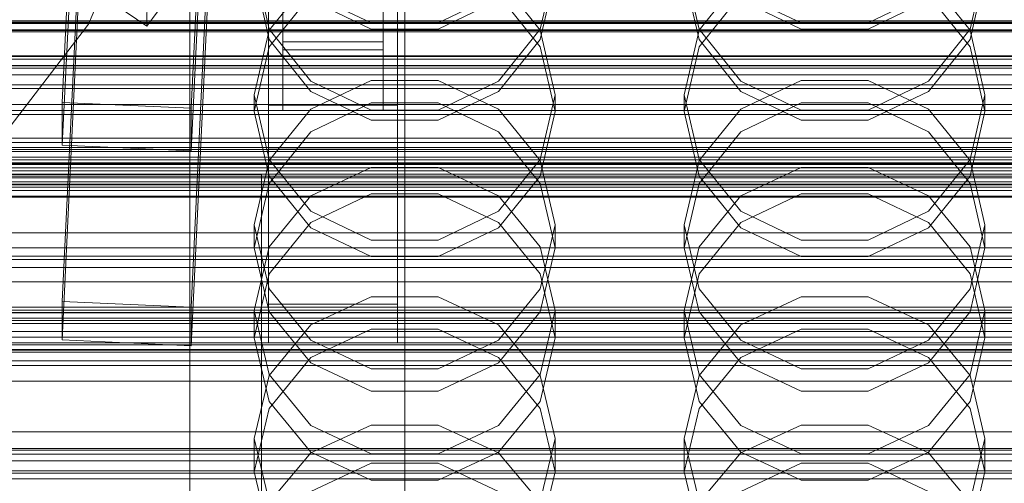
# Model space of a CAD drawing. Header units: millimetres. Extents: x -4738 to 65662, y -68080 to 6847.
# Tile 249 of 256: x -184 to -46, y -34378 to -34313. Entities that reach past the tile are written whole.
import ezdxf

# ---------------------------------------------------------------- set-up
doc = ezdxf.new("R2010")
doc.units = ezdxf.units.MM
for name, color, linetype, lineweight in [('COTAS_O', 1, 'Continuous', 0), ('COTAS_P', 1, 'Continuous', 0), ('frontal_briquetadora', 7, 'Continuous', 0), ('frontal_C01', 7, 'Continuous', 0), ('frontal_C02', 7, 'Continuous', 0), ('frontal_C03', 7, 'Continuous', 0), ('frontal_mezcladora', 7, 'Continuous', 0), ('frontal_secador', 7, 'Continuous', 0), ('frontal_tolva', 7, 'Continuous', 0)]:
    doc.layers.add(name, color=color, linetype=linetype, lineweight=lineweight)
doc.dimstyles.new('R19_100', dxfattribs={"dimtxt": 250, "dimasz": 150, "dimexe": 150, "dimexo": 80, "dimgap": 100, "dimtad": 1, "dimtih": 1, "dimtoh": 1, "dimdsep": 46, "dimcen": 0.09, "dimadec": 0, "dimazin": 0, "dimtfac": 1, "dimtdec": 4, "dimtofl": 0, "dimtmove": 0, "dimatfit": 3, "dimfxl": 1, "dimtolj": 1, "dimtzin": 0, "dimarcsym": 0})

# ---------------------------------------------------------------- blocks, each defined once
blk = doc.blocks.new('DIM_R30_48')
at = {"layer": 'COTAS_O'}
for p, q in [((-1725, -33700), (-1575, -33655)), ((1725, -33700), (1575, -33655)), ((-1725, -34400), (-1725, -33700)), ((-1725, -33700), (1725, -33700)), ((-1725, -33700), (-1575, -33745)), ((1725, -33700), (1575, -33745)), ((1725, -34400), (1725, -33700))]:
    blk.add_line(p, q, dxfattribs=at)
blk.add_text('3450 O', height=250, dxfattribs=at).set_placement((0, -33600))
blk = doc.blocks.new('DIM_R30_49')
at = {"layer": 'COTAS_P'}
for p, q in [((-150, -32300), (550, -32300)), ((550, -32300), (505, -32450)), ((550, -34900), (550, -32300)), ((550, -32300), (595, -32450)), ((550, -34900), (505, -34750)), ((550, -34900), (595, -34750)), ((-150, -34900), (550, -34900))]:
    blk.add_line(p, q, dxfattribs=at)
blk.add_text('2600 P', height=250, rotation=90, dxfattribs=at).set_placement((450, -33600))
blk = doc.blocks.new('DIM_R30_51')
at = {"layer": 'COTAS_O'}
for p, q in [((-650, -33700), (50, -33700)), ((50, -33700), (5, -33850)), ((50, -34900), (50, -33700)), ((50, -33700), (95, -33850)), ((50, -34900), (5, -34750)), ((50, -34900), (95, -34750)), ((-650, -34900), (50, -34900))]:
    blk.add_line(p, q, dxfattribs=at)
blk.add_text('1200 O', height=250, rotation=90, dxfattribs=at).set_placement((-50, -34300))
blk = doc.blocks.new('DIM_R30_52')
at = {"layer": 'COTAS_O'}
for p, q in [((-650, -34200), (-500, -34155)), ((650, -34200), (500, -34155)), ((-650, -34900), (-650, -34200)), ((-650, -34200), (650, -34200)), ((-650, -34200), (-500, -34245)), ((650, -34200), (500, -34245)), ((650, -34900), (650, -34200))]:
    blk.add_line(p, q, dxfattribs=at)
blk.add_text('1300 O', height=250, dxfattribs=at).set_placement((0, -34100))
blk = doc.blocks.new('DIM_R30_57')
at = {"layer": 'COTAS_P'}
for p, q in [((-305, -34680), (395, -34680)), ((395, -34680), (350, -34830)), ((395, -36000), (395, -34680)), ((395, -34680), (440, -34830)), ((395, -36000), (350, -35850)), ((395, -36000), (440, -35850)), ((-305, -36000), (395, -36000))]:
    blk.add_line(p, q, dxfattribs=at)
blk.add_text('1320 P', height=250, rotation=90, dxfattribs=at).set_placement((295, -35340))

msp = doc.modelspace()

# ---------------------------------------------------------------- linework, layer by layer
at = {"layer": 'frontal_briquetadora'}
for p, q in [((-160, -34294.247), (-160, -34314.065)), ((-160, -34294.5), (-160, -34313.519)), ((-160, -34294.515), (-160, -34313.55)), ((-160, -34294.704), (-160, -34313.651)), ((-160, -34294.867), (-160, -34314.683)), ((-160, -34315.301), (-160, -34295.487)), ((-160, -34318.183), (-160, -34299.541)), ((-160, -34300.517), (-160, -34319.289)), ((-160, -34300.538), (-160, -34319.325)), ((-160, -34317.401), (-160, -34302.341)), ((-148.92, -34314.665), (-151, -34305.584)), ((-109, -34305.584), (-111.08, -34314.665)), ((-88.92, -34314.665), (-91, -34305.584)), ((-49, -34305.584), (-51.08, -34314.665)), ((-160, -34306.421), (-160, -34320.524)), ((-160, -34306.82), (-160, -34316.575)), ((-160, -34326.072), (-160, -34307.656)), ((-160, -34326.113), (-160, -34307.682)), ((-151, -34307.055), (-148.92, -34316.128)), ((-148.92, -34314.816), (-143.093, -34307.571)), ((-116.907, -34307.571), (-111.08, -34314.816)), ((-111.08, -34316.128), (-109, -34307.055)), ((-91, -34307.055), (-88.92, -34316.128)), ((-88.92, -34314.816), (-83.093, -34307.571)), ((-56.907, -34307.571), (-51.08, -34314.816)), ((-51.08, -34316.128), (-49, -34307.055)), ((-160, -34309.026), (-160, -34326.924)), ((-143.094, -34309.876), (-148.92, -34317.151)), ((-143.093, -34309.762), (-134.673, -34313.812)), ((-125.327, -34313.812), (-116.907, -34309.762)), ((-111.08, -34317.151), (-116.906, -34309.876)), ((-83.094, -34309.876), (-88.92, -34317.151)), ((-83.093, -34309.762), (-74.673, -34313.812)), ((-65.327, -34313.812), (-56.907, -34309.762)), ((-51.08, -34317.151), (-56.906, -34309.876)), ((-134.674, -34314.669), (-143.094, -34310.629)), ((-116.906, -34310.629), (-125.326, -34314.669)), ((-74.674, -34314.669), (-83.094, -34310.629)), ((-56.906, -34310.629), (-65.326, -34314.669)), ((-160, -34313.519), (-160, -34331.59)), ((-160, -34313.55), (-160, -34331.635)), ((-160, -34313.651), (-160, -34331.113)), ((-160, -34314.065), (-160, -34333.784)), ((-134.673, -34313.812), (-125.327, -34313.812)), ((-74.673, -34313.812), (-65.327, -34313.812)), ((-160, -34314.683), (-160, -34334.398)), ((-160, -34335.011), (-160, -34315.301)), ((-151, -34323.849), (-148.92, -34314.816)), ((-143.093, -34321.948), (-148.92, -34314.665)), ((-125.326, -34314.669), (-134.674, -34314.669)), ((-111.08, -34314.665), (-116.907, -34321.948)), ((-111.08, -34314.816), (-109, -34323.849)), ((-91, -34323.849), (-88.92, -34314.816)), ((-83.093, -34321.948), (-88.92, -34314.665)), ((-65.326, -34314.669), (-74.674, -34314.669)), ((-51.08, -34314.665), (-56.907, -34321.948)), ((-51.08, -34314.816), (-49, -34323.849)), ((-160, -34316.575), (-160, -34320)), ((-148.92, -34317.151), (-151, -34326.199)), ((-148.92, -34316.128), (-143.094, -34323.39)), ((-116.906, -34323.39), (-111.08, -34316.128)), ((-109, -34326.199), (-111.08, -34317.151)), ((-88.92, -34317.151), (-91, -34326.199)), ((-88.92, -34316.128), (-83.094, -34323.39)), ((-56.906, -34323.39), (-51.08, -34316.128)), ((-49, -34326.199), (-51.08, -34317.151)), ((-160, -34327.861), (-160, -34317.401)), ((-160, -34335.166), (-160, -34318.183)), ((-160, -34319.289), (-160, -34336.971)), ((-160, -34319.325), (-160, -34337.021)), ((-160, -34320.524), (-160, -34329.551)), ((-134.673, -34321.854), (-143.093, -34325.844)), ((-134.673, -34325.989), (-143.093, -34321.948)), ((-125.327, -34321.854), (-134.673, -34321.854)), ((-116.907, -34325.844), (-125.327, -34321.854)), ((-116.907, -34321.948), (-125.327, -34325.989)), ((-74.673, -34321.854), (-83.093, -34325.844)), ((-74.673, -34325.989), (-83.093, -34321.948)), ((-65.327, -34321.854), (-74.673, -34321.854)), ((-56.907, -34325.844), (-65.327, -34321.854)), ((-56.907, -34321.948), (-65.327, -34325.989)), ((-151, -34323.849), (-151, -34326.199)), ((-151, -34323.849), (-148.92, -34332.883)), ((-143.094, -34323.39), (-134.674, -34327.416)), ((-125.326, -34327.416), (-116.906, -34323.39)), ((-111.08, -34332.883), (-109, -34323.849)), ((-109, -34323.849), (-109, -34326.199)), ((-91, -34323.849), (-91, -34326.199)), ((-91, -34323.849), (-88.92, -34332.883)), ((-83.094, -34323.39), (-74.674, -34327.416)), ((-65.326, -34327.416), (-56.906, -34323.39)), ((-51.08, -34332.883), (-49, -34323.849)), ((-49, -34323.849), (-49, -34326.199)), ((-143.094, -34329.005), (-134.674, -34324.981)), ((-134.674, -34324.981), (-125.326, -34324.981)), ((-125.326, -34324.981), (-116.906, -34329.005)), ((-83.094, -34329.005), (-74.674, -34324.981)), ((-74.674, -34324.981), (-65.326, -34324.981)), ((-65.326, -34324.981), (-56.906, -34329.005)), ((-160, -34343.231), (-160, -34326.072)), ((-160, -34343.286), (-160, -34326.113)), ((-160, -34326.924), (-160, -34342.827)), ((-148.92, -34335.219), (-151, -34326.199)), ((-143.093, -34325.844), (-148.92, -34333.033)), ((-125.327, -34325.989), (-134.673, -34325.989)), ((-111.08, -34333.033), (-116.907, -34325.844)), ((-109, -34326.199), (-111.08, -34335.22)), ((-88.92, -34335.219), (-91, -34326.199)), ((-83.093, -34325.844), (-88.92, -34333.033)), ((-65.327, -34325.989), (-74.673, -34325.989)), ((-51.08, -34333.033), (-56.907, -34325.844)), ((-49, -34326.199), (-51.08, -34335.22)), ((-160, -34332.127), (-160, -34327.861)), ((-134.674, -34327.416), (-125.326, -34327.416)), ((-74.674, -34327.416), (-65.326, -34327.416)), ((-160, -34329.551), (-160, -34332.127)), ((-148.92, -34336.235), (-143.094, -34329.005)), ((-116.906, -34329.005), (-111.08, -34336.235)), ((-88.92, -34336.235), (-83.094, -34329.005)), ((-56.906, -34329.005), (-51.08, -34336.235)), ((-160, -34331.113), (-160, -34346.418)), ((-160, -34331.59), (-160, -34348.267)), ((-160, -34331.635), (-160, -34348.326)), ((-160, -34333.784), (-160, -34353.351)), ((-148.92, -34333.033), (-151, -34341.997)), ((-148.92, -34332.883), (-143.093, -34340.127)), ((-116.907, -34340.127), (-111.08, -34332.883)), ((-109, -34341.997), (-111.08, -34333.033)), ((-88.92, -34333.033), (-91, -34341.997)), ((-88.92, -34332.883), (-83.093, -34340.127)), ((-56.907, -34340.127), (-51.08, -34332.883)), ((-49, -34341.997), (-51.08, -34333.033)), ((-160, -34334.398), (-160, -34353.959)), ((-160, -34354.568), (-160, -34335.011)), ((-160, -34349.836), (-160, -34335.166)), ((-143.094, -34342.432), (-148.92, -34335.219)), ((-143.093, -34337.96), (-134.673, -34333.996)), ((-134.673, -34333.996), (-125.327, -34333.996)), ((-125.327, -34333.996), (-116.907, -34337.96)), ((-111.08, -34335.22), (-116.906, -34342.432)), ((-83.094, -34342.432), (-88.92, -34335.219)), ((-83.093, -34337.96), (-74.673, -34333.996)), ((-74.673, -34333.996), (-65.327, -34333.996)), ((-65.327, -34333.996), (-56.907, -34337.96)), ((-51.08, -34335.22), (-56.906, -34342.432)), ((-151, -34345.219), (-148.92, -34336.235)), ((-111.08, -34336.235), (-109, -34345.219)), ((-91, -34345.219), (-88.92, -34336.235)), ((-51.08, -34336.235), (-49, -34345.219)), ((-160, -34336.971), (-160, -34353.127)), ((-160, -34337.021), (-160, -34353.19)), ((-148.92, -34345.102), (-143.093, -34337.96)), ((-134.674, -34337.684), (-143.094, -34341.688)), ((-125.326, -34337.684), (-134.674, -34337.684)), ((-116.906, -34341.688), (-125.326, -34337.684)), ((-116.907, -34337.96), (-111.08, -34345.102)), ((-88.92, -34345.102), (-83.093, -34337.96)), ((-74.674, -34337.684), (-83.094, -34341.688)), ((-65.326, -34337.684), (-74.674, -34337.684)), ((-56.906, -34341.688), (-65.326, -34337.684)), ((-56.907, -34337.96), (-51.08, -34345.102)), ((-143.093, -34340.127), (-134.673, -34344.148)), ((-125.327, -34344.148), (-116.907, -34340.127)), ((-83.093, -34340.127), (-74.673, -34344.148)), ((-65.327, -34344.148), (-56.907, -34340.127)), ((-151, -34341.997), (-151, -34345.219)), ((-151, -34341.997), (-148.92, -34350.961)), ((-143.094, -34341.688), (-148.92, -34348.879)), ((-111.08, -34348.879), (-116.906, -34341.688)), ((-111.08, -34350.961), (-109, -34341.997)), ((-109, -34341.997), (-109, -34345.219)), ((-91, -34341.997), (-91, -34345.219)), ((-91, -34341.997), (-88.92, -34350.961)), ((-83.094, -34341.688), (-88.92, -34348.879)), ((-51.08, -34348.879), (-56.906, -34341.688)), ((-51.08, -34350.961), (-49, -34341.997)), ((-49, -34341.997), (-49, -34345.219)), ((-160, -34342.827), (-160, -34356.124)), ((-160, -34358.71), (-160, -34343.231)), ((-160, -34358.777), (-160, -34343.286)), ((-134.674, -34346.427), (-143.094, -34342.432)), ((-116.906, -34342.432), (-125.326, -34346.427)), ((-74.674, -34346.427), (-83.094, -34342.432)), ((-56.906, -34342.432), (-65.326, -34346.427)), ((-134.673, -34344.148), (-125.327, -34344.148)), ((-74.673, -34344.148), (-65.327, -34344.148)), ((-151, -34354.008), (-148.92, -34345.102)), ((-148.92, -34354.166), (-151, -34345.219)), ((-111.08, -34345.102), (-109, -34354.008)), ((-109, -34345.219), (-111.08, -34354.166)), ((-91, -34354.008), (-88.92, -34345.102)), ((-88.92, -34354.166), (-91, -34345.219)), ((-51.08, -34345.102), (-49, -34354.008)), ((-49, -34345.219), (-51.08, -34354.166)), ((-160, -34346.418), (-160, -34358.978)), ((-125.326, -34346.427), (-134.674, -34346.427)), ((-65.326, -34346.427), (-74.674, -34346.427)), ((-160, -34348.267), (-160, -34363.141)), ((-160, -34348.326), (-160, -34363.212)), ((-148.92, -34348.879), (-151, -34357.809)), ((-109, -34357.809), (-111.08, -34348.879)), ((-88.92, -34348.879), (-91, -34357.809)), ((-49, -34357.809), (-51.08, -34348.879)), ((-160, -34361.631), (-160, -34349.836)), ((-148.92, -34350.961), (-143.093, -34358.15)), ((-116.907, -34358.15), (-111.08, -34350.961)), ((-88.92, -34350.961), (-83.093, -34358.15)), ((-56.907, -34358.15), (-51.08, -34350.961)), ((-160, -34353.127), (-160, -34367.36)), ((-143.093, -34356.004), (-134.673, -34352.087)), ((-134.673, -34352.087), (-125.327, -34352.087)), ((-125.327, -34352.087), (-116.907, -34356.004)), ((-83.093, -34356.004), (-74.673, -34352.087)), ((-74.673, -34352.087), (-65.327, -34352.087)), ((-65.327, -34352.087), (-56.907, -34356.004)), ((-160, -34353.19), (-160, -34367.434)), ((-160, -34353.351), (-160, -34372.717)), ((-160, -34353.959), (-160, -34373.318)), ((-151, -34354.008), (-151, -34357.809)), ((-148.92, -34362.915), (-151, -34354.008)), ((-143.094, -34361.311), (-148.92, -34354.166)), ((-111.08, -34354.166), (-116.906, -34361.311)), ((-109, -34354.008), (-111.08, -34362.915)), ((-109, -34354.008), (-109, -34357.809)), ((-91, -34354.008), (-91, -34357.809)), ((-88.92, -34362.915), (-91, -34354.008)), ((-83.094, -34361.311), (-88.92, -34354.166)), ((-51.08, -34354.166), (-56.906, -34361.311)), ((-49, -34354.008), (-51.08, -34362.915)), ((-49, -34354.008), (-49, -34357.809)), ((-160, -34373.92), (-160, -34354.568)), ((-160, -34356.124), (-160, -34366.303)), ((-148.92, -34363.062), (-143.093, -34356.004)), ((-134.674, -34356.608), (-143.094, -34360.574)), ((-125.326, -34356.608), (-134.674, -34356.608)), ((-116.906, -34360.574), (-125.326, -34356.608)), ((-116.907, -34356.004), (-111.08, -34363.062)), ((-88.92, -34363.062), (-83.093, -34356.004)), ((-74.674, -34356.608), (-83.094, -34360.574)), ((-65.326, -34356.608), (-74.674, -34356.608)), ((-56.906, -34360.574), (-65.326, -34356.608)), ((-56.907, -34356.004), (-51.08, -34363.062)), ((-151, -34357.809), (-148.92, -34366.693)), ((-143.093, -34358.15), (-134.673, -34362.14)), ((-125.327, -34362.14), (-116.907, -34358.15)), ((-111.08, -34366.693), (-109, -34357.809)), ((-91, -34357.809), (-88.92, -34366.693)), ((-83.093, -34358.15), (-74.673, -34362.14)), ((-65.327, -34362.14), (-56.907, -34358.15)), ((-51.08, -34366.693), (-49, -34357.809)), ((-160, -34372.127), (-160, -34358.71)), ((-160, -34372.205), (-160, -34358.777)), ((-160, -34358.978), (-160, -34368.312)), ((-143.094, -34360.574), (-148.92, -34367.693)), ((-134.674, -34365.266), (-143.094, -34361.311)), ((-116.906, -34361.311), (-125.326, -34365.266)), ((-111.08, -34367.692), (-116.906, -34360.574)), ((-83.094, -34360.574), (-88.92, -34367.693)), ((-74.674, -34365.266), (-83.094, -34361.311)), ((-56.906, -34361.311), (-65.326, -34365.266)), ((-51.08, -34367.692), (-56.906, -34360.574)), ((-160, -34370.096), (-160, -34361.631)), ((-134.673, -34362.14), (-125.327, -34362.14)), ((-74.673, -34362.14), (-65.327, -34362.14)), ((-160, -34363.141), (-160, -34375.844)), ((-160, -34363.212), (-160, -34375.925)), ((-151, -34371.863), (-148.92, -34363.062)), ((-143.093, -34370.057), (-148.92, -34362.915)), ((-111.08, -34362.915), (-116.907, -34370.057)), ((-111.08, -34363.062), (-109, -34371.863)), ((-91, -34371.863), (-88.92, -34363.062)), ((-83.093, -34370.057), (-88.92, -34362.915)), ((-51.08, -34362.915), (-56.907, -34370.057)), ((-51.08, -34363.062), (-49, -34371.863)), ((-125.326, -34365.266), (-134.674, -34365.266)), ((-65.326, -34365.266), (-74.674, -34365.266)), ((-160, -34366.303), (-160, -34372.973)), ((-148.92, -34366.693), (-143.094, -34373.784)), ((-116.906, -34373.784), (-111.08, -34366.693)), ((-88.92, -34366.693), (-83.094, -34373.784)), ((-56.906, -34373.784), (-51.08, -34366.693)), ((-160, -34367.36), (-160, -34379.318)), ((-160, -34367.434), (-160, -34379.401)), ((-148.92, -34367.693), (-151, -34376.522)), ((-109, -34376.522), (-111.08, -34367.692)), ((-88.92, -34367.693), (-91, -34376.522)), ((-49, -34376.522), (-51.08, -34367.692)), ((-160, -34368.312), (-160, -34374.059)), ((-160, -34374.907), (-160, -34370.096)), ((-134.673, -34369.992), (-143.093, -34373.853)), ((-134.673, -34374.021), (-143.093, -34370.057)), ((-125.327, -34369.992), (-134.673, -34369.992)), ((-116.907, -34373.853), (-125.327, -34369.992)), ((-116.907, -34370.057), (-125.327, -34374.021)), ((-74.673, -34369.992), (-83.093, -34373.853)), ((-74.673, -34374.021), (-83.093, -34370.057)), ((-65.327, -34369.992), (-74.673, -34369.992)), ((-56.907, -34373.853), (-65.327, -34369.992)), ((-56.907, -34370.057), (-65.327, -34374.021)), ((-160, -34383.153), (-160, -34372.127)), ((-160, -34383.24), (-160, -34372.205)), ((-151, -34371.863), (-151, -34376.522)), ((-151, -34371.863), (-148.92, -34380.664)), ((-111.08, -34380.664), (-109, -34371.863)), ((-109, -34371.863), (-109, -34376.522)), ((-91, -34371.863), (-91, -34376.522)), ((-91, -34371.863), (-88.92, -34380.664)), ((-51.08, -34380.664), (-49, -34371.863)), ((-49, -34371.863), (-49, -34376.522)), ((-160, -34372.717), (-160, -34391.832)), ((-160, -34372.973), (-160, -34375.878)), ((-160, -34373.318), (-160, -34392.425)), ((-160, -34393.018), (-160, -34373.92)), ((-160, -34374.059), (-160, -34376)), ((-160, -34375.878), (-160, -34374.907)), ((-143.093, -34373.853), (-148.92, -34380.809)), ((-143.094, -34373.784), (-134.674, -34377.708)), ((-125.327, -34374.021), (-134.673, -34374.021)), ((-125.326, -34377.708), (-116.906, -34373.784)), ((-111.08, -34380.809), (-116.907, -34373.853)), ((-83.093, -34373.853), (-88.92, -34380.809)), ((-83.094, -34373.784), (-74.674, -34377.708)), ((-65.327, -34374.021), (-74.673, -34374.021)), ((-65.326, -34377.708), (-56.906, -34373.784)), ((-51.08, -34380.809), (-56.907, -34373.853)), ((-160, -34375.844), (-160, -34386.064)), ((-160, -34375.925), (-160, -34386.153)), ((-143.094, -34379.254), (-134.674, -34375.335)), ((-134.674, -34375.335), (-125.326, -34375.335)), ((-125.326, -34375.335), (-116.906, -34379.254)), ((-83.094, -34379.254), (-74.674, -34375.335)), ((-74.674, -34375.335), (-65.326, -34375.335)), ((-65.326, -34375.335), (-56.906, -34379.254)), ((-148.92, -34385.296), (-151, -34376.522)), ((-134.674, -34377.708), (-125.326, -34377.708)), ((-109, -34376.522), (-111.08, -34385.296)), ((-88.92, -34385.296), (-91, -34376.522)), ((-74.674, -34377.708), (-65.326, -34377.708)), ((-49, -34376.522), (-51.08, -34385.296))]:
    msp.add_line(p, q, dxfattribs=at)
at = {"layer": 'frontal_C01'}
for p, q in [((-130, -34520.192), (-130, -34257.579)), ((-130, -34263.359), (-130, -34525.972)), ((-147, -34314.858), (-147, -34268.636)), ((-133, -34268.636), (-133, -34314.858)), ((-147, -34271.332), (-147, -34317.555)), ((-133, -34317.555), (-133, -34271.332)), ((-177.811, -34352.709), (-174.943, -34292.921)), ((-156.962, -34293.72), (-159.83, -34353.509)), ((-177.811, -34358.103), (-174.943, -34298.314)), ((-159.83, -34358.902), (-156.962, -34299.114)), ((-165.983, -34314.242), (-165.926, -34301.301)), ((-147, -34316.438), (-147, -34303.496)), ((-133, -34303.496), (-133, -34316.438)), ((-165.983, -34314.242), (-160.247, -34306.356)), ((-177.451, -34306.506), (-165.983, -34314.242)), ((-149, -34353.108), (-149, -34307.271)), ((-131, -34307.271), (-131, -34353.108)), ((-149, -34358.5), (-149, -34312.663)), ((-147, -34313.126), (-147, -34326.067)), ((-133, -34326.067), (-133, -34313.126)), ((-131, -34358.5), (-131, -34312.663)), ((-133, -34314.858), (-147, -34314.858)), ((-147, -34314.858), (-147, -34317.555)), ((-133, -34317.555), (-133, -34314.858)), ((-133, -34316.438), (-147, -34316.438)), ((-147, -34316.438), (-147, -34326.067)), ((-133, -34326.067), (-133, -34316.438)), ((-147, -34317.555), (-133, -34317.555)), ((-147, -34326.067), (-133, -34326.067)), ((-450, -34337.218), (450, -34337.218)), ((450, -34348.002), (-450, -34348.002)), ((-425, -34347.993), (425, -34347.993)), ((-159.83, -34353.509), (-177.811, -34352.709)), ((-177.811, -34352.709), (-177.811, -34358.103)), ((-131, -34353.108), (-149, -34353.108)), ((-149, -34353.108), (-149, -34358.5)), ((-131, -34358.5), (-131, -34353.108)), ((-159.83, -34358.902), (-159.83, -34353.509)), ((-177.811, -34358.103), (-159.83, -34358.902)), ((-149, -34358.5), (-131, -34358.5)), ((425, -34359.548), (-425, -34359.548)), ((425, -34361.689), (-425, -34361.689)), ((450, -34370.922), (-450, -34370.922)), ((-425, -34373.245), (425, -34373.245))]:
    msp.add_line(p, q, dxfattribs=at)
at = {"layer": 'frontal_C02'}
for p, q in [((-130, -34521.432), (-130, -34230.937)), ((-130, -34236.667), (-130, -34527.162)), ((-177.811, -34324.929), (-174.943, -34265.663)), ((-156.962, -34266.456), (-159.83, -34325.721)), ((-177.811, -34330.891), (-174.943, -34271.625)), ((-159.83, -34331.684), (-156.962, -34272.418)), ((-149, -34325.324), (-149, -34279.887)), ((-131, -34279.887), (-131, -34325.324)), ((-149, -34331.285), (-149, -34285.848)), ((-131, -34331.285), (-131, -34285.848)), ((-425, -34319.779), (425, -34319.779)), ((-159.83, -34325.721), (-177.811, -34324.929)), ((-177.811, -34324.929), (-177.811, -34330.891)), ((-131, -34325.324), (-149, -34325.324)), ((-149, -34325.324), (-149, -34331.285)), ((-131, -34331.285), (-131, -34325.324)), ((-159.83, -34331.684), (-159.83, -34325.721)), ((-177.811, -34330.891), (-159.83, -34331.684)), ((425, -34331.234), (-425, -34331.234)), ((-149, -34331.285), (-131, -34331.285)), ((425, -34334.92), (-425, -34334.92)), ((-425, -34346.375), (425, -34346.375))]:
    msp.add_line(p, q, dxfattribs=at)
at = {"layer": 'frontal_C03'}
for p, q in [((1250, -34313.572), (-1250, -34313.572)), ((1250, -34313.889), (-1250, -34313.889)), ((1250, -34314.77), (-1250, -34314.77)), ((1250, -34315.064), (-1250, -34315.064)), ((1496, -34318.408), (-1496, -34318.408)), ((1496, -34318.526), (-1496, -34318.526)), ((1496, -34319.792), (-1496, -34319.792)), ((1496, -34320.127), (-1496, -34320.127)), ((-1250, -34321.084), (1250, -34321.084)), ((1496, -34322.466), (-1496, -34322.466)), ((1496, -34322.968), (-1496, -34322.968)), ((1250, -34322.976), (-1250, -34322.976)), ((-1496, -34326.024), (1496, -34326.024)), ((1496, -34326.616), (-1496, -34326.616)), ((1496, -34329.924), (-1496, -34329.924)), ((1496, -34330.516), (-1496, -34330.516)), ((1250, -34331.474), (-1250, -34331.474)), ((1250, -34331.791), (-1250, -34331.791)), ((1496, -34333.573), (-1496, -34333.573)), ((1250, -34332.585), (-1250, -34332.585)), ((-1250, -34333.349), (1250, -34333.349)), ((1250, -34333.564), (-1250, -34333.564)), ((1496, -34334.074), (-1496, -34334.074)), ((1250, -34334.472), (-1250, -34334.472)), ((1250, -34335.236), (-1250, -34335.236)), ((1496, -34336.414), (-1496, -34336.414)), ((1250, -34335.457), (-1250, -34335.457)), ((1250, -34336.03), (-1250, -34336.03)), ((1250, -34336.346), (-1250, -34336.346)), ((1496, -34336.749), (-1496, -34336.749)), ((1496, -34338.015), (-1496, -34338.015)), ((1496, -34338.132), (-1496, -34338.132)), ((1250, -34345.238), (-1250, -34345.238)), ((1250, -34346.843), (-1250, -34346.843)), ((1250, -34353.932), (-1250, -34353.932)), ((1250, -34354.248), (-1250, -34354.248)), ((1250, -34354.329), (-1250, -34354.329)), ((1250, -34355.042), (-1250, -34355.042)), ((1250, -34355.401), (-1250, -34355.401)), ((-1250, -34355.806), (1250, -34355.806)), ((1250, -34356.929), (-1250, -34356.929)), ((1250, -34357.694), (-1250, -34357.694)), ((1250, -34358.488), (-1250, -34358.488)), ((1250, -34358.804), (-1250, -34358.804)), ((1250, -34359.453), (-1250, -34359.453)), ((1250, -34359.829), (-1250, -34359.829)), ((1250, -34376.389), (-1250, -34376.389)), ((1250, -34376.706), (-1250, -34376.706)), ((1250, -34377.5), (-1250, -34377.5))]:
    msp.add_line(p, q, dxfattribs=at)
at = {"layer": 'frontal_mezcladora'}
for p, q in [((-161.361, -34283.129), (-174.149, -34314)), ((-174.149, -34314), (-194.49, -34340.51)), ((-420, -34335), (-150, -34335)), ((-150, -34380), (-150, -34335)), ((-189, -34375), (9, -34375))]:
    msp.add_line(p, q, dxfattribs=at)
at = {"layer": 'frontal_secador'}
for p, q in [((1360, -34313.5), (-1360, -34313.5)), ((1250, -34313.75), (-1250, -34313.75)), ((1360, -34314.863), (-1360, -34314.863)), ((1360, -34318.859), (-1360, -34318.859)), ((1360, -34325.216), (-1360, -34325.216)), ((1360, -34333.5), (-1360, -34333.5)), ((1250, -34332.924), (-1250, -34332.924)), ((1360, -34343.147), (-1360, -34343.147)), ((-1360, -34353.5), (1360, -34353.5)), ((-1250, -34353.5), (1250, -34353.5)), ((1360, -34363.853), (-1360, -34363.853)), ((1360, -34373.5), (-1360, -34373.5)), ((1250, -34374.076), (-1250, -34374.076))]:
    msp.add_line(p, q, dxfattribs=at)
at = {"layer": 'frontal_tolva'}
for p, q in [((-1821.5, -34350), (1821.5, -34350)), ((-1821.5, -34361), (1821.5, -34361))]:
    msp.add_line(p, q, dxfattribs=at)

# ---------------------------------------------------------------- dimensions: what is measured, and where the dimension line sits
at = {"layer": 'COTAS_O'}
for p1, p2, distance, picture, middle in [((-650, -34900), (-650, -33700), -700, 'DIM_R30_51', (50, -34300)), ((-1725, -34400), (1725, -34400), 700, 'DIM_R30_48', (0, -33700)), ((-650, -34900), (650, -34900), 700, 'DIM_R30_52', (0, -34200))]:
    dim = msp.add_aligned_dim(p1=p1, p2=p2, distance=distance, text='<> O', dimstyle='R19_100', dxfattribs=at)
    dim.commit()
    dim.dimension.update_dxf_attribs({"geometry": picture, "text_midpoint": middle})
at = {"layer": 'COTAS_P'}
for p1, p2, picture, middle in [((-150, -34900), (-150, -32300), 'DIM_R30_49', (550, -33600)), ((-305, -36000), (-305, -34680), 'DIM_R30_57', (395, -35340))]:
    dim = msp.add_aligned_dim(p1=p1, p2=p2, distance=-700, text='<> P', dimstyle='R19_100', dxfattribs=at)
    dim.commit()
    dim.dimension.update_dxf_attribs({"geometry": picture, "text_midpoint": middle})

doc.saveas('drawing.dxf')
